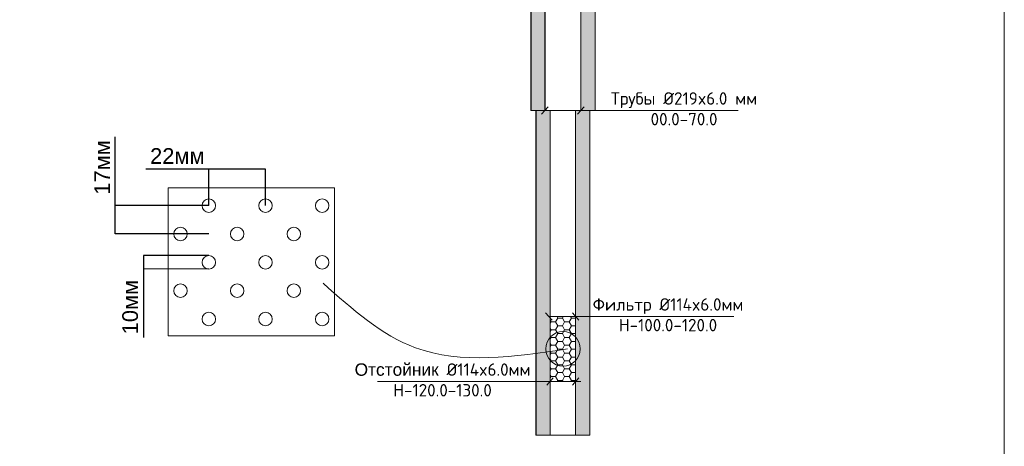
# Model space of a CAD drawing. Header units: millimetres. Extents: x -1722610 to 3896328, y -6858570 to -1329430.
# Tile 18 of 51: x 3094064 to 3112913, y -3479321 to -3471159. Entities that reach past the tile are written whole.
import ezdxf

# ---------------------------------------------------------------- set-up
doc = ezdxf.new("R2010")
doc.units = ezdxf.units.MM
doc.header["$PDMODE"] = 35
doc.header["$PDSIZE"] = 1
doc.layers.get('0').update_dxf_attribs({"lineweight": 5})
doc.layers.get('Defpoints').update_dxf_attribs({"lineweight": 5})
doc.layers.add('.', color=7, linetype='Continuous', lineweight=15)
doc.styles.get("Standard").update_dxf_attribs({"font": 'arial.ttf'})
doc.dimstyles.new('ISO-25', dxfattribs={"dimtxt": 2.5, "dimasz": 2.5, "dimexe": 1.25, "dimexo": 0.625, "dimtad": 1, "dimtxsty": 'Standard', "dimcen": 2.5, "dimadec": 0, "dimazin": 0, "dimtfac": 1, "dimtmove": 0, "dimatfit": 3, "dimfxl": 1, "dimarcsym": 0})

# ---------------------------------------------------------------- blocks, each defined once
blk = doc.blocks.new('*D137')
at = {"color": 0, "lineweight": -2, "transparency": 16777216}
for p, q in [((3097684, -3474017), (3096480, -3474017)), ((3097684, -3474715), (3097684, -3474015)), ((3098766, -3474017), (3097687, -3474017)), ((3098769, -3474715), (3098769, -3474015))]:
    blk.add_line(p, q, dxfattribs=at)
at = {"color": 0, "lineweight": 0, "transparency": 16777216}
for points in [[(3097687, -3474017), (3097687, -3474018), (3097684, -3474017)], [(3098766, -3474017), (3098766, -3474018), (3098769, -3474017)]]:
    blk.add_solid(points, dxfattribs=at)
at = {"layer": 'Defpoints', "color": 0, "lineweight": 0, "transparency": 16777216}
for p in [(3097684, -3474017), (3097684, -3474717), (3098769, -3474717)]:
    blk.add_point(p, dxfattribs=at)
at = {"color": 0, "transparency": 16777216, "insert": (3097081, -3473767), "char_height": 3, "attachment_point": 5}
blk.add_mtext('{\\H100x;22мм}', dxfattribs=at)
blk = doc.blocks.new('*D138')
at = {"color": 0, "lineweight": -2, "transparency": 16777216}
for p, q in [((3095892, -3474717), (3095892, -3473402)), ((3097682, -3474717), (3095890, -3474717)), ((3095892, -3475257), (3095892, -3474719)), ((3097682, -3475259), (3095890, -3475259))]:
    blk.add_line(p, q, dxfattribs=at)
at = {"color": 0, "lineweight": 0, "transparency": 16777216}
for points in [[(3095892, -3474719), (3095892, -3474719), (3095892, -3474717)], [(3095892, -3475257), (3095892, -3475257), (3095892, -3475259)]]:
    blk.add_solid(points, dxfattribs=at)
at = {"layer": 'Defpoints', "color": 0, "lineweight": 0, "transparency": 16777216}
for p in [(3097684, -3474717), (3095892, -3475259), (3097684, -3475259)]:
    blk.add_point(p, dxfattribs=at)
at = {"color": 0, "transparency": 16777216, "insert": (3095641, -3473986), "char_height": 3, "attachment_point": 5, "rotation": 90}
blk.add_mtext('{\\H100x;17мм}', dxfattribs=at)
blk = doc.blocks.new('*D134')
at = {"color": 0, "lineweight": -2, "transparency": 16777216}
for p, q in [((3097682, -3475672), (3096434, -3475670)), ((3096436, -3475672), (3096435, -3475925)), ((3096435, -3475928), (3096432, -3477242)), ((3097682, -3475931), (3096433, -3475928))]:
    blk.add_line(p, q, dxfattribs=at)
at = {"color": 0, "lineweight": 0, "transparency": 16777216}
for points in [[(3096435, -3475672), (3096436, -3475672), (3096436, -3475670)], [(3096435, -3475925), (3096435, -3475925), (3096435, -3475928)]]:
    blk.add_solid(points, dxfattribs=at)
at = {"layer": 'Defpoints', "color": 0, "lineweight": 0, "transparency": 16777216}
for p in [(3097684, -3475672), (3096435, -3475928), (3097684, -3475931)]:
    blk.add_point(p, dxfattribs=at)
at = {"color": 0, "transparency": 16777216, "insert": (3096180, -3476658), "char_height": 3, "attachment_point": 5, "rotation": 89.8687}
blk.add_mtext('{\\H100x;10мм}', dxfattribs=at)

msp = doc.modelspace()

# ---------------------------------------------------------------- hatches: boundary and pattern name
at = {"layer": '.'}
h = msp.add_hatch(dxfattribs=at)
h.set_pattern_fill('AR-CONC', color=256, scale=1.35587)
h.set_pattern_definition([(50, (3022017.65, -3432713.51), (247.0187, -21.61133), [25.8293, -284.1225]), (355, (3022017.65, -3432713.51), (-47.7855, 259.0482), [20.66346, -227.2988]), (100.45144, (3022038.23, -3432715.31), (199.2332, 237.4369), [21.95155, -241.4672]), (46.1842, (3022017.65, -3432644.63), (367.5479, -57.0039), [38.744, -426.1838]), (96.63556, (3022048.28, -3432649.4), (321.8891, 335.4776), [32.9273, -362.2011]), (351.18415, (3022017.65, -3432644.63), (321.8891, 335.4776), [30.9951, -340.9467]), (21, (3022052.09, -3432661.85), (205.5694, -138.6583), [25.8293, -284.1225]), (326, (3022052.1, -3432661.85), (83.7955, 249.7349), [20.66346, -227.298]), (71.45144, (3022069.22, -3432673.4), (289.3649, 111.0766), [21.95155, -241.4668]), (37.5, (3022017.65, -3432713.51), (4.18774, 114.64563), [0, -224.5429, 0, -230.74194, 0, -228.159]), (7.5, (3022017.65, -3432713.51), (90.59877, 135.83182), [0, -131.55734, 0, -219.37704, 0, -86.95871]), (327.5, (3021940.85, -3432713.51), (183.8432, -7.76743), [0, -86.09774, 0, -268.62494, 0, -356.44463]), (317.5, (3021906.41, -3432713.51), (200.8439, 34.475), [0, -111.92706, 0, -178.3945, 0, -253.12735])])
h.paths.add_polyline_path([(3105078.2034, -3464838.0274), (3104807.0294, -3464838.0274), (3104807.0294, -3472896.5169), (3105078.2034, -3472896.5169)])
h.paths.add_polyline_path([(3104117.2125, -3464838.0274), (3103846.0386, -3464838.0274), (3103846.0386, -3472896.5169), (3104117.2125, -3472896.5169)])
h = msp.add_hatch(dxfattribs=at)
h.set_pattern_fill('AR-CONC', color=256, scale=1.35587)
h.set_pattern_definition([(50, (3022117.65, -3439183.76), (247.0187, -21.61133), [25.8293, -284.1225]), (355, (3022117.65, -3439183.76), (-47.7855, 259.0482), [20.66346, -227.2988]), (100.45144, (3022138.23, -3439185.56), (199.2332, 237.4369), [21.95155, -241.4672]), (46.1842, (3022117.65, -3439114.88), (367.5479, -57.0039), [38.744, -426.1838]), (96.63556, (3022148.28, -3439119.63), (321.8891, 335.4776), [32.9273, -362.2011]), (351.18415, (3022117.65, -3439114.88), (321.8891, 335.4776), [30.9951, -340.9467]), (21, (3022152.09, -3439132.1), (205.5694, -138.6583), [25.8293, -284.1225]), (326, (3022152.1, -3439132.1), (83.7955, 249.7349), [20.66346, -227.298]), (71.45144, (3022169.22, -3439143.65), (289.3649, 111.0766), [21.95155, -241.4668]), (37.5, (3022117.65, -3439183.76), (4.18774, 114.64563), [0, -224.5429, 0, -230.74194, 0, -228.159]), (7.5, (3022117.65, -3439183.76), (90.59877, 135.83182), [0, -131.55734, 0, -219.37704, 0, -86.95871]), (327.5, (3022040.85, -3439183.76), (183.8432, -7.76743), [0, -86.09774, 0, -268.62494, 0, -356.44463]), (317.5, (3022006.41, -3439183.76), (200.8439, 34.475), [0, -111.92706, 0, -178.3945, 0, -253.12735])])
h.paths.add_polyline_path([(3104978.2034, -3472896.5169), (3104707.0294, -3472896.5169), (3104707.0294, -3479106.8479), (3104978.2034, -3479106.8479)])
h.paths.add_polyline_path([(3104217.2125, -3472896.5169), (3103946.0386, -3472896.5169), (3103946.0386, -3479106.8479), (3104217.2125, -3479106.8479)])
h = msp.add_hatch()
h.set_pattern_fill('HONEY', color=256, scale=27.117398)
h.set_pattern_definition([(0, (3028041.584, -3429519.94), (129.146606, 74.56283), [86.09774, -172.19548]), (120, (3028041.584, -3429519.94), (-129.146606, 74.56283), [86.09774, -172.19548]), (60, (3028041.584, -3429519.94), (3e-07, 149.125656), [-172.19548, 86.09774])])
h.paths.add_polyline_path([(3104217.2125, -3476837.2134), (3104707.0294, -3476837.2134), (3104707.0294, -3478082.8282), (3104217.2125, -3478082.8282)])

# ---------------------------------------------------------------- linework, layer by layer
msp.add_line((3103946.0386, -3479106.8479), (3104978.2034, -3479106.8479))
at = {"lineweight": 0}
msp.add_lwpolyline([(3112913.1284, -3485520.0462), (3073413.1284, -3485520.0462), (3073413.1284, -3456820.0462), (3112913.1284, -3456820.0462)], close=True, dxfattribs=at)
at = {"lineweight": 25}
for points in [[(3104117.2125, -3463679.8424), (3104117.2125, -3472896.5169)], [(3103846.0386, -3464838.0274), (3103846.0386, -3472896.5169)], [(3103946.0386, -3472896.5169), (3103946.0386, -3479106.8479)]]:
    msp.add_lwpolyline(points, dxfattribs=at)
for points in [[(3104807.0294, -3463679.8424), (3104807.0294, -3472896.5169)], [(3105078.2034, -3464838.0274), (3105078.2034, -3472896.5169)], [(3105078.2034, -3472896.5169), (3103846.0386, -3472896.5169)], [(3104054.926, -3472967.2766), (3104179.4991, -3472825.7571)], [(3104607.0294, -3472896.5169), (3107819.5205, -3472896.5169)], [(3104744.7428, -3472967.249), (3104869.316, -3472825.7296)], [(3104978.2034, -3472896.5169), (3104978.2034, -3479106.8479)], [(3104255.6574, -3476907.9731), (3104131.0843, -3476766.4537)], [(3104193.3708, -3476837.2409), (3107735.5705, -3476837.2409)], [(3104769.316, -3476907.9731), (3104644.7428, -3476766.4537)], [(3104807.0294, -3478082.8275), (3100915.0216, -3478082.8551)], [(3104154.926, -3478153.5914), (3104279.4991, -3478012.072)], [(3104644.7428, -3478153.5879), (3104769.316, -3478012.0685)]]:
    msp.add_lwpolyline(points)
at = {"lineweight": 0}
for points in [[(3104117.2125, -3472896.5169), (3104217.2125, -3472896.5169), (3104217.2125, -3479106.8479)], [(3104807.0294, -3472896.5169), (3104707.0294, -3472896.5169), (3104707.0294, -3479106.8479)], [(3104217.2125, -3476837.2134), (3104707.0294, -3476837.2134)], [(3104217.2125, -3478082.8282), (3104707.0294, -3478082.8282)]]:
    msp.add_lwpolyline(points, dxfattribs=at)
msp.add_lwpolyline([(3100089.4266, -3474376.0816), (3096903.6485, -3474376.0816), (3096903.6485, -3477209.2472), (3100089.4266, -3477209.2472)], close=True)
for centre, radius in [((3097684.1419, -3474716.8256), 129.1004), ((3098768.8378, -3474716.8256), 129.1004), ((3099853.5337, -3474716.8256), 129.1004), ((3097141.7939, -3475259.1736), 129.1004), ((3098226.4898, -3475259.1736), 129.1004), ((3099311.1857, -3475259.1736), 129.1004), ((3097684.1419, -3475801.5215), 129.1004), ((3098768.8378, -3475801.5215), 129.1004), ((3099853.5337, -3475801.5215), 129.1004), ((3097141.7939, -3476343.8695), 129.1004), ((3098226.4898, -3476343.8695), 129.1004), ((3099311.1857, -3476343.8695), 129.1004), ((3097684.1419, -3476886.2174), 129.1004), ((3098768.8378, -3476886.2174), 129.1004), ((3099853.5337, -3476886.2174), 129.1004), ((3104464.614, -3477456.9109), 330.431)]:
    msp.add_circle(centre, radius)
msp.add_spline([(3104553.6415, -3477456.9109), (3101639.7588, -3477436.2832), (3099870.6439, -3476202.7569)], degree=3)

# ---------------------------------------------------------------- texts
at = {"char_height": 237.2772293}
for s, heights, insert, attachment_point in [('\\pxqc;{\\fISOCPEUR|b0|i0|c204|p34;Трубы\\fISOCPEUR|b0|i0|c0|p34; %%C219x6.0 \\fISOCPEUR|b0|i0|c204|p34;мм\\P\\fISOCPEUR|b0|i0|c0|p34;00\\fISOCPEUR|b0|i0|c204|p34;.0-\\fISOCPEUR|b0|i0|c0|p34;7\\fISOCPEUR|b0|i0|c204|p34;0.0}', [0], (3108491.0819, -3472547.7987), 3), ('\\pxqc;{\\fISOCPEUR|b0|i0|c204|p34;Фильтр \\fISOCPEUR|b0|i0|c0|p34;%%C114x6.0\\fISOCPEUR|b0|i0|c204|p34;мм\\P\\fISOCPEUR|b0|i0|c0|p34;H-100.0-12\\fISOCPEUR|b0|i0|c204|p34;0\\fISOCPEUR|b0|i0|c0|p34;.0}', [651.0625], (3108184.699, -3476488.5228), 3), ('\\pxqc;Oтстойник{\\fISOCPEUR|b0|i0|c204|p34; \\fISOCPEUR|b0|i0|c0|p34;%%C114x6.0\\fISOCPEUR|b0|i0|c204|p34;мм\\P\\fISOCPEUR|b0|i0|c0|p34;H-12\\fISOCPEUR|b0|i0|c204|p34;0\\fISOCPEUR|b0|i0|c0|p34;.0-13\\fISOCPEUR|b0|i0|c204|p34;0\\fISOCPEUR|b0|i0|c0|p34;.0}', [0], (3100449.8511, -3477734.137), 1)]:
    msp.add_mtext_dynamic_manual_height_columns(s, width=3418.682571, gutter_width=2272.1413, heights=heights, dxfattribs=dict(at, insert=insert, attachment_point=attachment_point))

# ---------------------------------------------------------------- dimensions: what is measured, and where the dimension line sits
for base, p1, p2, angle, text, picture, middle in [((3095891.9652, -3475259.166), (3097684.1419, -3474716.8256), (3097684.1419, -3475259.166), 270, '{\\H100x;17мм}', '*D138', (3095891.9652, -3473986.4016)), ((3096434.9157, -3475927.7597), (3097684.4377, -3475672.4215), (3097683.8461, -3475930.6216), 269.86870919, '{\\H100x;10мм}', '*D134', (3096433.242, -3476658.1817))]:
    dim = msp.add_linear_dim(base=base, p1=p1, p2=p2, angle=angle, text=text, dimstyle='ISO-25', override={"dimtxt": 3, "dimexe": 2, "dimexo": 2, "dimgap": 100, "dimlfac": 3})
    dim.commit()
    dim.dimension.update_dxf_attribs({"geometry": picture, "text_midpoint": middle, "dimtype": 161})
dim = msp.add_aligned_dim(p1=(3098768.8378, -3474716.8256), p2=(3097684.1419, -3474716.8256), distance=-699.6507, text='{\\H100x;22мм}', dimstyle='ISO-25', override={"dimscale": 1, "dimtxt": 3, "dimexe": 2, "dimexo": 2, "dimgap": 100, "dimlfac": 3})
dim.commit()
dim.dimension.update_dxf_attribs({"geometry": '*D137', "text_midpoint": (3097080.8915, -3473766.561)})

doc.saveas('drawing.dxf')
